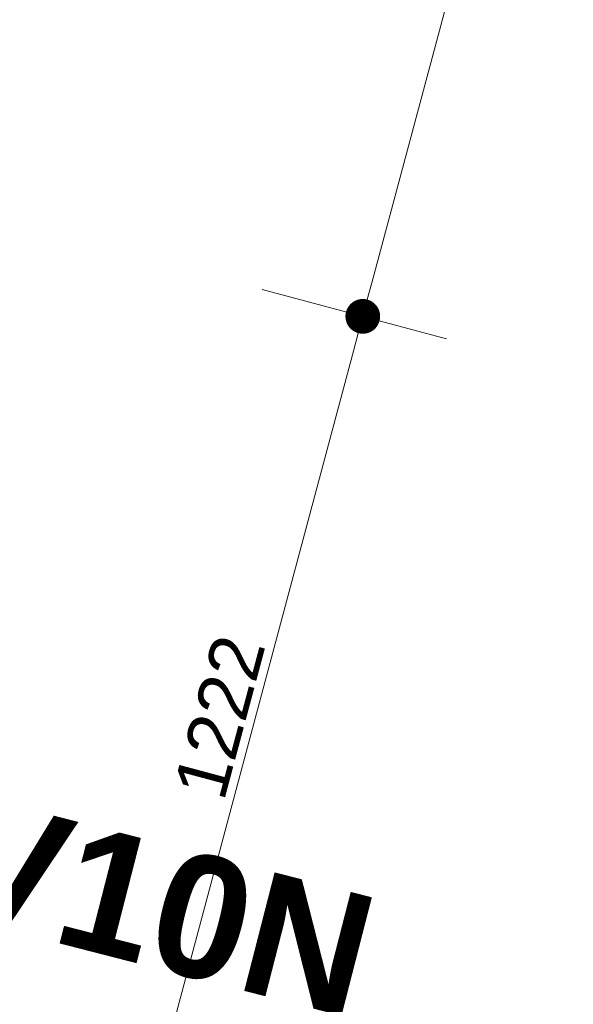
# Model space of a CAD drawing. Header units: millimetres. Extents: x -62314 to 79800, y -34032 to 28340.
# Tile 130 of 256: x 66869 to 67667, y -14054 to -12636. Entities that reach past the tile are written whole.
import ezdxf

# ---------------------------------------------------------------- set-up
doc = ezdxf.new("R2010")
doc.units = ezdxf.units.MM
doc.header["$LTSCALE"] = 508
doc.header["$PDMODE"] = 1
doc.header["$PDSIZE"] = -2
doc.layers.get('0').update_dxf_attribs({"lineweight": 0})
doc.layers.get('DEFPOINTS').update_dxf_attribs({"lineweight": 0})
for name, color, linetype, lineweight in [('(00) tekst-tekening verwijzing', 8, 'Continuous', 0), ('Dimension', 7, 'Continuous', 0), ('None', 7, 'Continuous', 0)]:
    doc.layers.add(name, color=color, linetype=linetype, lineweight=lineweight)
doc.styles.add('Arial Bold (bold)', font='Arial Bold')
doc.styles.add('Helvetica', font='Helvetica')
doc.dimstyles.new('KE __', dxfattribs={"dimtxt": 151.308594, "dimasz": 50.074463, "dimexe": 125, "dimexo": 500, "dimgap": 25, "dimtad": 1, "dimdec": 1, "dimtxsty": 'Helvetica', "dimblk": 'DOT', "dimblk1": 'DOT', "dimblk2": 'DOT', "dimcen": 0, "dimdle": 100, "dimazin": 0, "dimtfac": 0.8, "dimtdec": 1, "dimtix": 1, "dimtmove": 0, "dimatfit": 0, "dimldrblk": 'DOT', "dimfxl": 150, "dimfxlon": 1, "dimfrac": 2, "dimtolj": 1, "dimarcsym": 0})

# ---------------------------------------------------------------- blocks, each defined once
blk = doc.blocks.new('_Dot')
at = {"color": 0, "linetype": 'ByBlock', "lineweight": -2}
blk.add_line((-0.5, 0), (-1, 0), dxfattribs=at)
at = {"color": 0, "linetype": 'ByBlock', "const_width": 0.5}
blk.add_lwpolyline([(-0.25, 0, 1), (0.25, 0, 1)], format="xyb", close=True, dxfattribs=at)
blk = doc.blocks.new('*D296')
at = {"layer": 'DEFPOINTS', "color": 0, "transparency": 33554687}
for p in [(7442.3, 200), (6220.5, -371.5), (6220.5, -671.9)]:
    blk.add_point(p, dxfattribs=at)
at = {"layer": 'Dimension', "color": 0, "lineweight": -2, "transparency": 33554687}
for p, q in [((7442.3, -521.9), (7442.3, -796.9)), ((7392.2, -671.9), (6270.6, -671.9)), ((6220.5, -871.5), (6220.5, -796.9))]:
    blk.add_line(p, q, dxfattribs=at)
at = {"layer": 'Dimension', "color": 0, "lineweight": -2, "xscale": 50.07446289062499, "yscale": 50.07446289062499, "zscale": 50.07446289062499, "rotation": 180}
blk.add_blockref('_Dot', (6220.5, -671.9), dxfattribs=at)
at = {"layer": 'Dimension', "color": 0, "lineweight": -2, "xscale": 50.07446289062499, "yscale": 50.07446289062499, "zscale": 50.07446289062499}
blk.add_blockref('_Dot', (7442.3, -671.9), dxfattribs=at)
at = {"layer": 'Dimension', "color": 0, "lineweight": 0, "transparency": 33554687, "insert": (6831.4, -621.6), "char_height": 75.65, "attachment_point": 5, "style": 'Helvetica'}
blk.add_mtext('\\A1;1222', dxfattribs=at)
blk = doc.blocks.new('*D297')
at = {"layer": 'DEFPOINTS', "color": 0, "transparency": 33554687}
for p in [(7442.3, 200), (8664.7, 200), (7442.3, -671.9)]:
    blk.add_point(p, dxfattribs=at)
at = {"layer": 'Dimension', "color": 0, "lineweight": -2, "transparency": 33554687}
for p, q in [((7442.3, -521.9), (7442.3, -796.9)), ((8664.7, -521.9), (8664.7, -796.9)), ((8614.6, -671.9), (7492.4, -671.9))]:
    blk.add_line(p, q, dxfattribs=at)
at = {"layer": 'Dimension', "color": 0, "lineweight": -2, "xscale": 50.07446289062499, "yscale": 50.07446289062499, "zscale": 50.07446289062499}
for p, rotation in [((7442.3, -671.9), 179.9999999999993), ((8664.7, -671.9), 359.9999999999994)]:
    blk.add_blockref('_Dot', p, dxfattribs=dict(at, rotation=rotation))
at = {"layer": 'Dimension', "color": 0, "lineweight": 0, "transparency": 33554687, "insert": (8053.5, -621.6), "char_height": 75.65, "attachment_point": 5, "style": 'Helvetica'}
blk.add_mtext('\\A1;1222', dxfattribs=at)
blk = doc.blocks.new('Group-162-1')
at = {"layer": '(00) tekst-tekening verwijzing', "color": 17, "insert": (-96622.3, -56152.6), "char_height": 176.21, "attachment_point": 4, "rotation": 345.6046, "line_spacing_factor": 0.962448, "style": 'Arial Bold (bold)'}
blk.add_mtext('V10N', dxfattribs=at)
blk = doc.blocks.new('bu-b-10')
at = {"layer": 'Dimension', "color": 17, "lineweight": 0, "transparency": 33554687}
dim = blk.add_linear_dim(base=(6220.5, -671.9), p1=(7442.3, 200), p2=(6220.5, -371.5), dimstyle='KE __', override={"dimtxt": 75.654297, "dimgap": 12.5, "dimdec": 0, "dimpost": '<>', "dimtxsty": 'Helvetica', "dimtmove": 2}, dxfattribs=at)
dim.commit()
dim.dimension.update_dxf_attribs({"geometry": '*D296', "text_midpoint": (6831.4, -621.6)})
dim = blk.add_aligned_dim(p1=(8664.7, 200), p2=(7442.3, 200), distance=871.9, dimstyle='KE __', override={"dimtxt": 75.654297, "dimgap": 12.5, "dimdec": 0, "dimpost": '<>', "dimtxsty": 'Helvetica', "dimtmove": 2}, dxfattribs=at)
dim.commit()
dim.dimension.update_dxf_attribs({"geometry": '*D297', "text_midpoint": (8053.5, -621.6)})
blk = doc.blocks.new('blok B 01 (2D)')
at = {"layer": 'None', "color": 17, "transparency": 33554687, "rotation": 90}
blk.add_blockref('bu-b-10', (68047, 8444.1), dxfattribs=at)

msp = doc.modelspace()

# ---------------------------------------------------------------- block references
at = {"layer": 'None', "color": 17, "transparency": 33554687, "rotation": 344.9999999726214}
msp.add_blockref('blok B 01 (2D)', (-3125.94, -10622.93), dxfattribs=at)
at = {"layer": 'None', "color": 17, "transparency": 33554687}
msp.add_blockref('Group-162-1', (163395.98, 42314.6), dxfattribs=at)

doc.saveas('drawing.dxf')
